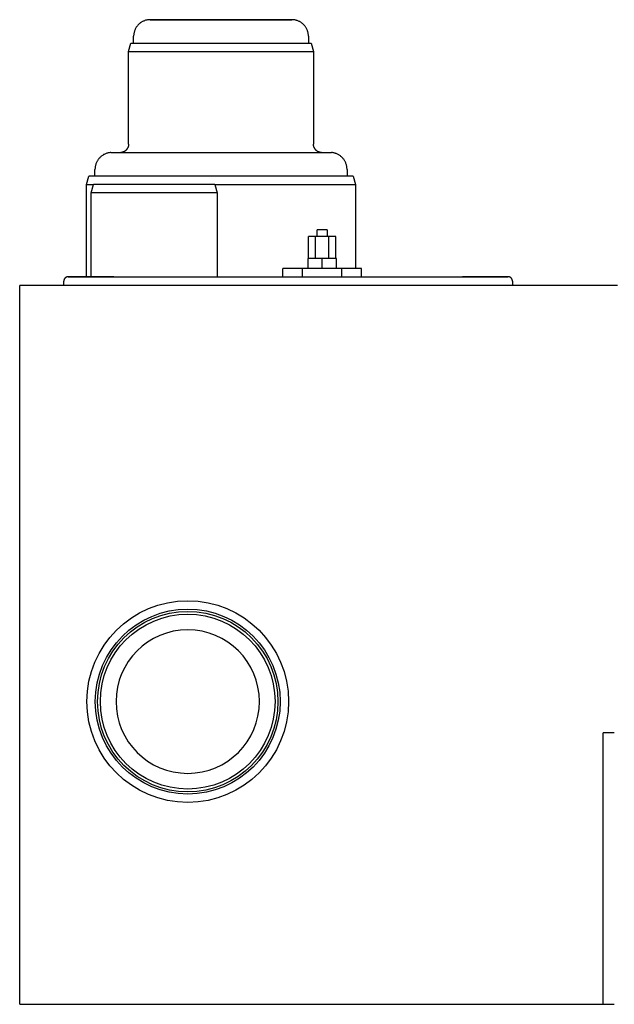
# Model space of a CAD drawing. Header units: millimetres. Extents: x -1569 to -802, y 0 to 716.
# Tile 1 of 4: x -1569 to -1215, y 0 to 586. Entities that reach past the tile are written whole.
import ezdxf

# ---------------------------------------------------------------- set-up
doc = ezdxf.new("R2010")
doc.units = ezdxf.units.MM
doc.layers.add('Material 1', color=251, linetype='Continuous', true_color=0x505050)

msp = doc.modelspace()

# ---------------------------------------------------------------- linework, layer by layer
at = {"layer": 'Material 1'}
for p, q in [((-1501.36, 571.5), (-1501.36, 575.68)), ((-1397.36, 575.68), (-1397.36, 571.5)), ((-1504.36, 566.5), (-1503.02, 571.5)), ((-1503.02, 571.5), (-1449.36, 571.5)), ((-1449.36, 571.5), (-1395.7, 571.5)), ((-1395.7, 571.5), (-1394.36, 566.5)), ((-1504.36, 511.5), (-1504.36, 566.5)), ((-1504.36, 566.5), (-1449.36, 566.5)), ((-1449.36, 566.5), (-1394.36, 566.5)), ((-1394.36, 566.5), (-1394.36, 511.5)), ((-1515.03, 506.5), (-1449.36, 506.5)), ((-1449.36, 506.5), (-1383.69, 506.5)), ((-1529.36, 487.5), (-1528.02, 492.5)), ((-1449.36, 492.5), (-1528.02, 492.5)), ((-1524.36, 492.5), (-1524.36, 496.47)), ((-1370.7, 492.5), (-1449.36, 492.5)), ((-1374.36, 496.47), (-1374.36, 492.5)), ((-1370.7, 492.5), (-1369.36, 487.5)), ((-1529.36, 432.65), (-1529.36, 487.5)), ((-1529.36, 487.5), (-1525.37, 487.5)), ((-1526.68, 482.5), (-1525.34, 487.5)), ((-1489.18, 487.5), (-1525.34, 487.5)), ((-1453.02, 487.5), (-1489.18, 487.5)), ((-1453.03, 487.5), (-1449.36, 487.5)), ((-1453.02, 487.5), (-1451.68, 482.5)), ((-1449.36, 487.5), (-1369.36, 487.5)), ((-1369.36, 487.5), (-1369.36, 437.5)), ((-1526.68, 432.65), (-1526.68, 482.5)), ((-1489.18, 482.5), (-1526.68, 482.5)), ((-1451.68, 482.5), (-1489.18, 482.5)), ((-1451.68, 482.5), (-1451.68, 432.65)), ((-1392.18, 456.5), (-1392.18, 460.5)), ((-1389.18, 460.5), (-1392.18, 460.5)), ((-1386.18, 460.5), (-1389.18, 460.5)), ((-1386.18, 460.5), (-1386.18, 456.5)), ((-1393.23, 456.5), (-1397.27, 456.5)), ((-1397.27, 443.5), (-1397.27, 456.5)), ((-1385.14, 456.5), (-1393.23, 456.5)), ((-1393.23, 443.5), (-1393.23, 456.5)), ((-1381.1, 456.5), (-1385.14, 456.5)), ((-1385.14, 443.5), (-1385.14, 456.5)), ((-1381.1, 443.5), (-1381.1, 456.5)), ((-1389.18, 443.5), (-1397.68, 443.5)), ((-1397.68, 443.5), (-1397.68, 437.5)), ((-1380.68, 443.5), (-1389.18, 443.5)), ((-1389.18, 437.5), (-1389.18, 443.5)), ((-1380.68, 437.5), (-1380.68, 443.5)), ((-1400.88, 437.5), (-1412.57, 437.5)), ((-1412.57, 432.65), (-1412.57, 437.5)), ((-1377.49, 437.5), (-1400.88, 437.5)), ((-1400.88, 432.65), (-1400.88, 437.5)), ((-1365.8, 437.5), (-1377.49, 437.5)), ((-1377.49, 432.65), (-1377.49, 437.5)), ((-1365.8, 432.65), (-1365.8, 437.5)), ((-1569.18, 0), (-1569.18, 427.5)), ((-1554.18, 427.5), (-1569.18, 427.5)), ((-1222.04, 427.5), (-1554.18, 427.5)), ((-1542.93, 427.5), (-1542.93, 430)), ((-1531.23, 427.52), (-1531.43, 427.51)), ((-1275.93, 430), (-1275.93, 427.5)), ((-1213.43, 427.5), (-1222.04, 427.5)), ((-1215.31, 161.44), (-1222.04, 161.44)), ((-1222.04, 161.44), (-1221.82, 161.44)), ((-1222.04, 0), (-1222.04, 161.44)), ((-1569.18, 0), (-1554.18, 0)), ((-1554.18, 0), (-1222.04, 0)), ((-1221.82, 0), (-1222.04, 0)), ((-1222.04, 0), (-1215.31, 0)), ((-1222.04, 0), (-1221.82, 0))]:
    msp.add_line(p, q, dxfattribs=at)
at = {"layer": 'Material 1', "flags": 128}
for points in [[(-1449.36, 585.5), (-1451.05, 585.5), (-1452.73, 585.5), (-1454.41, 585.5), (-1456.08, 585.5), (-1457.74, 585.5), (-1459.39, 585.5), (-1461.02, 585.5), (-1462.63, 585.5), (-1464.22, 585.5), (-1465.79, 585.5), (-1467.33, 585.5), (-1468.84, 585.5), (-1470.32, 585.5), (-1471.77, 585.5), (-1473.18, 585.5), (-1474.55, 585.5), (-1475.89, 585.5), (-1477.18, 585.5), (-1478.42, 585.5), (-1479.62, 585.5), (-1480.77, 585.5), (-1481.87, 585.5), (-1482.92, 585.5), (-1483.92, 585.5), (-1484.86, 585.5), (-1485.74, 585.5), (-1486.57, 585.5), (-1487.33, 585.5), (-1488.04, 585.5), (-1488.68, 585.5), (-1489.26, 585.5), (-1489.77, 585.5), (-1490.23, 585.5), (-1490.61, 585.5), (-1490.93, 585.5), (-1491.19, 585.5), (-1491.37, 585.5), (-1491.49, 585.5), (-1491.54, 585.5), (-1491.55, 585.5)], [(-1407.18, 585.5), (-1407.22, 585.5), (-1407.32, 585.5), (-1407.48, 585.5), (-1407.72, 585.5), (-1408.02, 585.5), (-1408.39, 585.5), (-1408.82, 585.5), (-1409.32, 585.5), (-1409.89, 585.5), (-1410.51, 585.5), (-1411.2, 585.5), (-1411.95, 585.5), (-1412.76, 585.5), (-1413.62, 585.5), (-1414.55, 585.5), (-1415.53, 585.5), (-1416.56, 585.5), (-1417.65, 585.5), (-1418.79, 585.5), (-1419.98, 585.5), (-1421.21, 585.5), (-1422.49, 585.5), (-1423.81, 585.5), (-1425.17, 585.5), (-1426.57, 585.5), (-1428.01, 585.5), (-1429.48, 585.5), (-1430.99, 585.5), (-1432.52, 585.5), (-1434.08, 585.5), (-1435.66, 585.5), (-1437.27, 585.5), (-1438.89, 585.5), (-1440.54, 585.5), (-1442.19, 585.5), (-1443.86, 585.5), (-1445.54, 585.5), (-1447.22, 585.5), (-1448.91, 585.5), (-1449.36, 585.5)], [(-1491.55, 585.5), (-1491.94, 585.49), (-1492.33, 585.47), (-1492.72, 585.43), (-1493.11, 585.37), (-1493.5, 585.3), (-1493.88, 585.22), (-1494.26, 585.12), (-1494.63, 585), (-1495, 584.87), (-1495.37, 584.72), (-1495.73, 584.56), (-1496.08, 584.39), (-1496.42, 584.2), (-1496.76, 584), (-1497.09, 583.79), (-1497.41, 583.56), (-1497.72, 583.32), (-1498.02, 583.06), (-1498.31, 582.8), (-1498.59, 582.52), (-1498.86, 582.24), (-1499.11, 581.94), (-1499.36, 581.63), (-1499.59, 581.31), (-1499.81, 580.99), (-1500.01, 580.65), (-1500.2, 580.31), (-1500.38, 579.96), (-1500.55, 579.6), (-1500.7, 579.24), (-1500.83, 578.87), (-1500.95, 578.5), (-1501.06, 578.12), (-1501.15, 577.74), (-1501.22, 577.35), (-1501.28, 576.96), (-1501.32, 576.57), (-1501.35, 576.18), (-1501.36, 575.79), (-1501.36, 575.68)], [(-1491.55, 585.5), (-1491.51, 585.5), (-1491.41, 585.5), (-1491.24, 585.5), (-1491.01, 585.5), (-1490.7, 585.5), (-1490.34, 585.5), (-1489.9, 585.5), (-1489.4, 585.5), (-1488.84, 585.5), (-1488.22, 585.5), (-1487.53, 585.5), (-1486.78, 585.5), (-1485.97, 585.5), (-1485.1, 585.5), (-1484.18, 585.5), (-1483.2, 585.5), (-1482.16, 585.5), (-1481.08, 585.5), (-1479.94, 585.5), (-1478.75, 585.5), (-1477.52, 585.5), (-1476.24, 585.5), (-1474.92, 585.5), (-1473.56, 585.5), (-1472.15, 585.5), (-1470.72, 585.5), (-1469.24, 585.5), (-1467.74, 585.5), (-1466.21, 585.5), (-1464.65, 585.5), (-1463.06, 585.5), (-1461.46, 585.5), (-1459.83, 585.5), (-1458.19, 585.5), (-1456.53, 585.5), (-1454.86, 585.5), (-1453.19, 585.5), (-1451.51, 585.5), (-1449.82, 585.5), (-1449.36, 585.5)], [(-1449.36, 585.5), (-1447.68, 585.5), (-1445.99, 585.5), (-1444.31, 585.5), (-1442.64, 585.5), (-1440.98, 585.5), (-1439.34, 585.5), (-1437.71, 585.5), (-1436.09, 585.5), (-1434.5, 585.5), (-1432.94, 585.5), (-1431.4, 585.5), (-1429.88, 585.5), (-1428.4, 585.5), (-1426.96, 585.5), (-1425.55, 585.5), (-1424.17, 585.5), (-1422.84, 585.5), (-1421.55, 585.5), (-1420.3, 585.5), (-1419.1, 585.5), (-1417.95, 585.5), (-1416.85, 585.5), (-1415.8, 585.5), (-1414.81, 585.5), (-1413.87, 585.5), (-1412.99, 585.5), (-1412.16, 585.5), (-1411.4, 585.5), (-1410.69, 585.5), (-1410.05, 585.5), (-1409.47, 585.5), (-1408.95, 585.5), (-1408.5, 585.5), (-1408.12, 585.5), (-1407.8, 585.5), (-1407.54, 585.5), (-1407.36, 585.5), (-1407.24, 585.5), (-1407.18, 585.5), (-1407.18, 585.5)], [(-1397.36, 575.68), (-1397.37, 576.07), (-1397.39, 576.47), (-1397.43, 576.86), (-1397.49, 577.25), (-1397.56, 577.63), (-1397.64, 578.02), (-1397.75, 578.4), (-1397.86, 578.77), (-1397.99, 579.14), (-1398.14, 579.51), (-1398.3, 579.86), (-1398.47, 580.22), (-1398.66, 580.56), (-1398.86, 580.9), (-1399.08, 581.23), (-1399.31, 581.55), (-1399.55, 581.86), (-1399.8, 582.16), (-1400.07, 582.45), (-1400.34, 582.72), (-1400.63, 582.99), (-1400.93, 583.25), (-1401.23, 583.49), (-1401.55, 583.72), (-1401.88, 583.94), (-1402.21, 584.15), (-1402.55, 584.34), (-1402.9, 584.52), (-1403.26, 584.68), (-1403.62, 584.83), (-1403.99, 584.97), (-1404.37, 585.09), (-1404.74, 585.19), (-1405.13, 585.28), (-1405.51, 585.36), (-1405.9, 585.42), (-1406.29, 585.46), (-1406.68, 585.49), (-1407.08, 585.5), (-1407.18, 585.5)], [(-1504.36, 511.5), (-1504.37, 511.3), (-1504.38, 511.1), (-1504.4, 510.9), (-1504.43, 510.7), (-1504.46, 510.5), (-1504.51, 510.31), (-1504.56, 510.12), (-1504.62, 509.92), (-1504.68, 509.74), (-1504.76, 509.55), (-1504.84, 509.37), (-1504.93, 509.19), (-1505.03, 509.01), (-1505.13, 508.84), (-1505.24, 508.67), (-1505.35, 508.51), (-1505.48, 508.35), (-1505.61, 508.2), (-1505.74, 508.05), (-1505.88, 507.91), (-1506.03, 507.77), (-1506.18, 507.64), (-1506.34, 507.51), (-1506.5, 507.4), (-1506.67, 507.28), (-1506.84, 507.18), (-1507.01, 507.08), (-1507.19, 506.99), (-1507.37, 506.91), (-1507.56, 506.83), (-1507.75, 506.76), (-1507.94, 506.7), (-1508.13, 506.65), (-1508.32, 506.6), (-1508.52, 506.56), (-1508.72, 506.53), (-1508.92, 506.51), (-1509.07, 506.5)], [(-1389.66, 506.5), (-1389.86, 506.52), (-1390.06, 506.54), (-1390.26, 506.57), (-1390.45, 506.61), (-1390.65, 506.66), (-1390.84, 506.72), (-1391.03, 506.78), (-1391.22, 506.85), (-1391.4, 506.93), (-1391.58, 507.01), (-1391.76, 507.11), (-1391.93, 507.21), (-1392.1, 507.31), (-1392.27, 507.43), (-1392.43, 507.55), (-1392.58, 507.67), (-1392.73, 507.8), (-1392.88, 507.94), (-1393.02, 508.09), (-1393.15, 508.23), (-1393.28, 508.39), (-1393.4, 508.55), (-1393.52, 508.71), (-1393.62, 508.88), (-1393.73, 509.05), (-1393.82, 509.23), (-1393.91, 509.41), (-1393.99, 509.6), (-1394.06, 509.78), (-1394.12, 509.97), (-1394.18, 510.16), (-1394.23, 510.36), (-1394.27, 510.55), (-1394.31, 510.75), (-1394.33, 510.95), (-1394.35, 511.15), (-1394.36, 511.35), (-1394.36, 511.5)], [(-1515.03, 506.5), (-1515.43, 506.46), (-1515.83, 506.41), (-1516.23, 506.34), (-1516.62, 506.26), (-1517.01, 506.16), (-1517.4, 506.04), (-1517.78, 505.91), (-1518.15, 505.76), (-1518.52, 505.6), (-1518.88, 505.43), (-1519.23, 505.24), (-1519.58, 505.03), (-1519.92, 504.82), (-1520.25, 504.59), (-1520.57, 504.34), (-1520.88, 504.09), (-1521.18, 503.82), (-1521.47, 503.54), (-1521.74, 503.24), (-1522.01, 502.94), (-1522.26, 502.63), (-1522.5, 502.31), (-1522.73, 501.97), (-1522.94, 501.63), (-1523.14, 501.28), (-1523.32, 500.93), (-1523.49, 500.56), (-1523.65, 500.19), (-1523.79, 499.82), (-1523.92, 499.44), (-1524.03, 499.05), (-1524.12, 498.66), (-1524.2, 498.26), (-1524.27, 497.87), (-1524.31, 497.47), (-1524.35, 497.07), (-1524.36, 496.67), (-1524.36, 496.47)], [(-1374.36, 496.47), (-1374.37, 496.88), (-1374.4, 497.28), (-1374.44, 497.68), (-1374.49, 498.08), (-1374.56, 498.47), (-1374.65, 498.86), (-1374.75, 499.25), (-1374.87, 499.64), (-1375.01, 500.02), (-1375.16, 500.39), (-1375.32, 500.76), (-1375.5, 501.12), (-1375.69, 501.47), (-1375.9, 501.81), (-1376.12, 502.15), (-1376.35, 502.48), (-1376.6, 502.79), (-1376.86, 503.1), (-1377.13, 503.4), (-1377.41, 503.68), (-1377.71, 503.96), (-1378.01, 504.22), (-1378.33, 504.47), (-1378.65, 504.71), (-1378.98, 504.93), (-1379.33, 505.14), (-1379.68, 505.34), (-1380.04, 505.52), (-1380.4, 505.69), (-1380.77, 505.84), (-1381.15, 505.98), (-1381.53, 506.1), (-1381.92, 506.21), (-1382.31, 506.3), (-1382.71, 506.38), (-1383.1, 506.44), (-1383.5, 506.48), (-1383.69, 506.5)], [(-1540.28, 432.65), (-1540.38, 432.65), (-1540.49, 432.65), (-1540.59, 432.64), (-1540.7, 432.62), (-1540.8, 432.6), (-1540.91, 432.58), (-1541.01, 432.55), (-1541.11, 432.52), (-1541.21, 432.48), (-1541.31, 432.44), (-1541.41, 432.4), (-1541.5, 432.35), (-1541.6, 432.3), (-1541.69, 432.25), (-1541.78, 432.19), (-1541.86, 432.13), (-1541.95, 432.06), (-1542.03, 432), (-1542.11, 431.92), (-1542.18, 431.85), (-1542.25, 431.77), (-1542.32, 431.69), (-1542.39, 431.61), (-1542.45, 431.52), (-1542.51, 431.43), (-1542.57, 431.34), (-1542.62, 431.25), (-1542.67, 431.16), (-1542.71, 431.06), (-1542.75, 430.96), (-1542.79, 430.86), (-1542.82, 430.76), (-1542.85, 430.66), (-1542.87, 430.56), (-1542.89, 430.45), (-1542.91, 430.35), (-1542.92, 430.24), (-1542.93, 430.13), (-1542.93, 430.03), (-1542.93, 430)], [(-1541.41, 432.4), (-1541.5, 432.35), (-1541.6, 432.3), (-1541.69, 432.25), (-1541.78, 432.19), (-1541.86, 432.13), (-1541.95, 432.06), (-1542.03, 432), (-1542.11, 431.92), (-1542.18, 431.85), (-1542.25, 431.77), (-1542.32, 431.69), (-1542.39, 431.61), (-1542.45, 431.52), (-1542.51, 431.43), (-1542.57, 431.34), (-1542.62, 431.25), (-1542.67, 431.16), (-1542.71, 431.06), (-1542.75, 430.96), (-1542.79, 430.86), (-1542.82, 430.76), (-1542.85, 430.66), (-1542.87, 430.56), (-1542.89, 430.45), (-1542.91, 430.35), (-1542.92, 430.24), (-1542.93, 430.13), (-1542.93, 430.03), (-1542.93, 430)], [(-1540.28, 432.65), (-1540.38, 432.65), (-1540.49, 432.65), (-1540.59, 432.64), (-1540.7, 432.62), (-1540.8, 432.6), (-1540.91, 432.58), (-1541.01, 432.55), (-1541.11, 432.52), (-1541.21, 432.48), (-1541.31, 432.44)], [(-1513.21, 432.65), (-1513.53, 432.65), (-1516.62, 432.65), (-1519.53, 432.65), (-1522.27, 432.65), (-1524.83, 432.65), (-1527.21, 432.65), (-1529.39, 432.65), (-1531.38, 432.65), (-1533.18, 432.65), (-1534.78, 432.65), (-1536.18, 432.65), (-1537.38, 432.65), (-1538.37, 432.65), (-1539.16, 432.65), (-1539.74, 432.65), (-1540.11, 432.65), (-1540.27, 432.65), (-1540.28, 432.65)], [(-1540.28, 432.65), (-1540.17, 432.65), (-1539.86, 432.65), (-1539.34, 432.65), (-1538.61, 432.65), (-1537.67, 432.65), (-1536.53, 432.65), (-1535.18, 432.65), (-1533.63, 432.65), (-1531.89, 432.65), (-1529.95, 432.65), (-1527.81, 432.65), (-1525.49, 432.65), (-1522.98, 432.65), (-1520.29, 432.65), (-1517.42, 432.65), (-1514.38, 432.65), (-1511.17, 432.65), (-1507.8, 432.65), (-1504.27, 432.65), (-1500.59, 432.65), (-1496.77, 432.65), (-1492.8, 432.65), (-1488.7, 432.65), (-1484.47, 432.65), (-1480.13, 432.65), (-1475.67, 432.65), (-1471.1, 432.65), (-1466.44, 432.65), (-1461.68, 432.65), (-1456.84, 432.65), (-1451.93, 432.65), (-1446.95, 432.65), (-1441.9, 432.65), (-1436.81, 432.65), (-1431.67, 432.65), (-1426.5, 432.65), (-1421.3, 432.65), (-1416.07, 432.65), (-1410.84, 432.65), (-1409.43, 432.65)], [(-1409.43, 432.65), (-1404.2, 432.65), (-1398.97, 432.65), (-1393.77, 432.65), (-1388.58, 432.65), (-1383.44, 432.65), (-1378.33, 432.65), (-1373.27, 432.65), (-1368.27, 432.65), (-1363.34, 432.65), (-1358.48, 432.65), (-1353.7, 432.65), (-1349.01, 432.65), (-1344.42, 432.65), (-1339.93, 432.65), (-1335.55, 432.65), (-1331.29, 432.65), (-1327.16, 432.65), (-1323.15, 432.65), (-1319.29, 432.65), (-1315.57, 432.65), (-1312, 432.65), (-1308.58, 432.65), (-1305.33, 432.65), (-1302.24, 432.65), (-1299.33, 432.65), (-1296.59, 432.65), (-1294.03, 432.65), (-1291.66, 432.65), (-1289.47, 432.65), (-1287.48, 432.65), (-1285.68, 432.65), (-1284.08, 432.65), (-1282.68, 432.65), (-1281.48, 432.65), (-1280.49, 432.65), (-1279.7, 432.65), (-1279.12, 432.65), (-1278.75, 432.65), (-1278.59, 432.65), (-1278.59, 432.65)], [(-1278.59, 432.65), (-1278.69, 432.65), (-1279, 432.65), (-1279.53, 432.65), (-1280.26, 432.65), (-1281.19, 432.65), (-1282.34, 432.65), (-1283.68, 432.65), (-1285.23, 432.65), (-1286.97, 432.65), (-1288.91, 432.65), (-1291.05, 432.65), (-1293.37, 432.65), (-1295.88, 432.65), (-1298.57, 432.65), (-1301.44, 432.65), (-1304.48, 432.65), (-1305.65, 432.65)], [(-1277.62, 432.47), (-1277.72, 432.51), (-1277.82, 432.54), (-1277.93, 432.57), (-1278.03, 432.6), (-1278.13, 432.62), (-1278.24, 432.63), (-1278.34, 432.64), (-1278.45, 432.65), (-1278.56, 432.65), (-1278.59, 432.65)], [(-1275.93, 430), (-1275.93, 430.11), (-1275.94, 430.21), (-1275.95, 430.32), (-1275.97, 430.42), (-1275.98, 430.53), (-1276.01, 430.63), (-1276.03, 430.73), (-1276.07, 430.83), (-1276.1, 430.94), (-1276.14, 431.03), (-1276.18, 431.13), (-1276.23, 431.23), (-1276.28, 431.32), (-1276.34, 431.41), (-1276.39, 431.5), (-1276.46, 431.59), (-1276.52, 431.67), (-1276.59, 431.75), (-1276.66, 431.83), (-1276.74, 431.9), (-1276.81, 431.98), (-1276.89, 432.05), (-1276.98, 432.11), (-1277.06, 432.17), (-1277.15, 432.23), (-1277.24, 432.29), (-1277.33, 432.34), (-1277.43, 432.39), (-1277.53, 432.43), (-1277.62, 432.47), (-1277.72, 432.51), (-1277.82, 432.54), (-1277.93, 432.57), (-1278.03, 432.6), (-1278.13, 432.62), (-1278.24, 432.63), (-1278.34, 432.64), (-1278.45, 432.65), (-1278.56, 432.65), (-1278.59, 432.65)], [(-1275.93, 430), (-1275.93, 430.11), (-1275.94, 430.21), (-1275.95, 430.32), (-1275.97, 430.42), (-1275.98, 430.53), (-1276.01, 430.63), (-1276.03, 430.73), (-1276.07, 430.83), (-1276.1, 430.94), (-1276.14, 431.03), (-1276.18, 431.13), (-1276.23, 431.23), (-1276.28, 431.32), (-1276.34, 431.41), (-1276.39, 431.5), (-1276.46, 431.59), (-1276.52, 431.67), (-1276.59, 431.75), (-1276.66, 431.83), (-1276.74, 431.9), (-1276.81, 431.98), (-1276.89, 432.05), (-1276.98, 432.11), (-1277.06, 432.17), (-1277.15, 432.23), (-1277.24, 432.29), (-1277.33, 432.34), (-1277.43, 432.39)]]:
    msp.add_lwpolyline(points, dxfattribs=at)
at = {"layer": 'Material 1'}
for radius in [60, 55, 53.66, 52]:
    msp.add_circle((-1469.18, 180), radius, dxfattribs=at)
for start, end in [(90, 270), (270, 90)]:
    msp.add_arc((-1469.18, 180), 42.67, start, end, dxfattribs=at)

doc.saveas('drawing.dxf')
